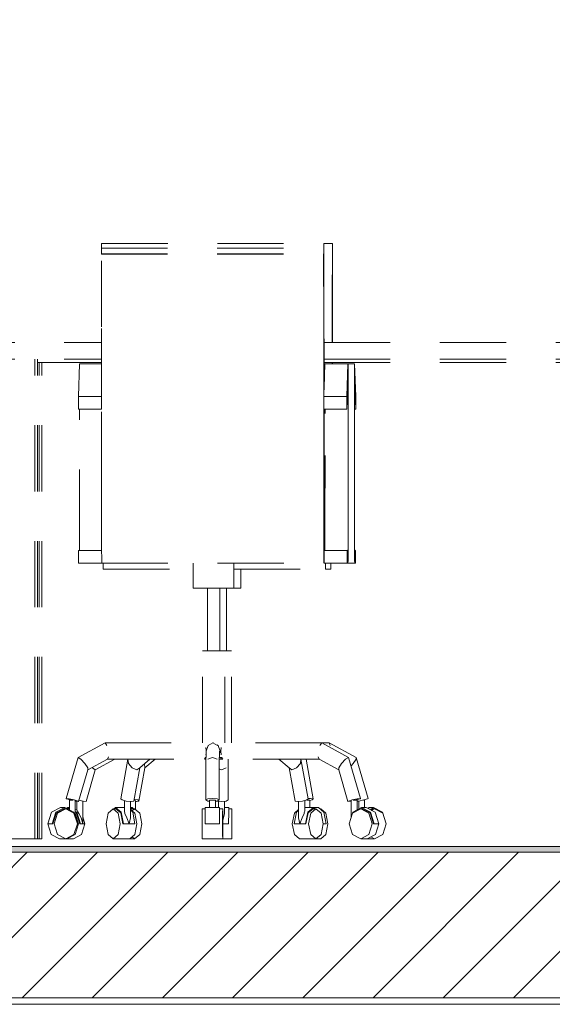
# Model space of a CAD drawing. Header units: millimetres. Extents: x 17009 to 157603, y -19950 to 21829.
# Tile 51 of 208: x 34087 to 34892, y 16580 to 18068. Entities that reach past the tile are written whole.
import ezdxf

# ---------------------------------------------------------------- set-up
doc = ezdxf.new("R2010")
doc.units = ezdxf.units.MM
doc.header["$MEASUREMENT"] = 0
doc.linetypes.add('! STR Pointille', pattern=[175, 100, -75])
for name, color, linetype in [('01-STR_Dalles.ARCHI', 7, 'Continuous'), ('01-STR_Murs extérieurs.ARCHI', 7, 'Continuous'), ('04-SOE_Faux Plafond.ARCHI', 7, 'Continuous'), ('04-SOE_Revetement de sol.ARCHI', 7, 'Continuous'), ('05-INF _ COTATIONS.ARCHI', 7, 'Continuous'), ('06-REP _ EQUIP MOBI _ hors marché.ARCHI', 7, 'Continuous')]:
    doc.layers.add(name, color=color, linetype=linetype)
doc.styles.add('STYLE_GENERE_1', font='arial.ttf')
doc.dimstyles.new('STYLE_GENERE__1', dxfattribs={"dimtxt": 150, "dimasz": 114, "dimexe": 0.18, "dimexo": 400, "dimgap": 0, "dimtad": 1, "dimlfac": 0.001, "dimzin": 0, "dimdsep": 46, "dimtxsty": 'STYLE_GENERE_1', "dimblk": 'ARROWHEAD_2', "dimblk1": 'ARROWHEAD_2', "dimblk2": 'ARROWHEAD_2', "dimcen": 0.09, "dimclrd": 8, "dimclre": 8, "dimclrt": 8, "dimazin": 0, "dimtfac": 1, "dimtdec": 4, "dimtmove": 0, "dimatfit": 3, "dimfxl": 0, "dimtolj": 1, "dimtzin": 0, "dimarcsym": 0})

# ---------------------------------------------------------------- blocks, each defined once
blk = doc.blocks.new('Élément de coupe_71_1')
at = {"layer": '01-STR_Murs extérieurs.ARCHI', "color": 7, "linetype": 'Continuous', "lineweight": 5}
for p, q in [((34156.8, 16830), (34158.6, 16830)), ((34612.3, 16830), (34614.2, 16830))]:
    blk.add_line(p, q, dxfattribs=at)
blk = doc.blocks.new('Élément de coupe_78_1')
at = {"layer": '01-STR_Dalles.ARCHI', "linetype": 'Continuous', "lineweight": 0, "true_color": 0x000000}
h = blk.add_hatch(dxfattribs=at)
h.set_pattern_fill('Hachure_simple_0001', color=18, style=0, pattern_type=2)
h.set_pattern_definition([(45, (0, 0), (-53.03301, 53.03301), [])])
h.paths.add_polyline_path([(30243.7, 16590), (76016, 16590), (76016, 16810), (30243.7, 16810)])
at = {"layer": '01-STR_Dalles.ARCHI', "color": 7, "linetype": 'Continuous', "lineweight": 5}
blk.add_line((76016, 16590), (30462.5, 16590), dxfattribs=at)
at = {"layer": '01-STR_Dalles.ARCHI', "color": 7, "linetype": 'Continuous', "lineweight": 5, "flags": 128}
blk.add_lwpolyline([(46991.6, 16810), (41173, 16810), (30462.5, 16810), (30442.5, 16810), (30342.5, 16810)], dxfattribs=at)
blk = doc.blocks.new('Élément de coupe_486_1')
at = {"layer": '04-SOE_Faux Plafond.ARCHI', "color": 7, "linetype": 'Continuous', "lineweight": 5}
blk.add_line((46991.6, 16580), (30462.5, 16580), dxfattribs=at)
blk = doc.blocks.new('Élément de coupe_564_1')
at = {"layer": '04-SOE_Revetement de sol.ARCHI', "linetype": 'Continuous', "lineweight": 0, "true_color": 0x3f3f3f}
blk.add_hatch(color=250, dxfattribs=at).paths.add_polyline_path([(30462.5, 16810), (41173, 16810), (41173, 16818.6), (30462.5, 16818.6)])
at = {"layer": '04-SOE_Revetement de sol.ARCHI', "color": 7, "linetype": 'Continuous', "lineweight": 5}
blk.add_line((41173, 16818.6), (30462.5, 16818.6), dxfattribs=at)
blk = doc.blocks.new('Élément de coupe_603_1')
at = {"layer": '06-REP _ EQUIP MOBI _ hors marché.ARCHI', "color": 252, "linetype": '! STR Pointille', "lineweight": 5}
for p, q in [((33979.7, 17580), (34211, 17580)), ((33979.7, 17555), (33979.7, 17580)), ((34547.2, 17580), (35010.9, 17580)), ((35347.1, 17580), (35579.7, 17580)), ((33979.7, 17555), (34211, 17555)), ((34060.4, 16830), (34060.4, 17555)), ((34110.4, 16830), (34110.4, 17555)), ((34114.2, 16830), (34114.2, 17555)), ((34547.2, 17555), (35010.9, 17555)), ((35347.1, 17555), (35579.7, 17555)), ((35450.4, 16830), (35450.4, 17555)), ((35500.4, 16830), (35500.4, 17555)), ((35504.2, 16830), (35504.2, 17555)), ((34060.4, 16830), (34063.7, 16830)), ((34063.7, 16830), (34072.8, 16830)), ((34072.8, 16830), (34085.2, 16830)), ((34085.2, 16830), (34097.8, 16830)), ((34097.8, 16830), (34107, 16830)), ((34107, 16830), (34110.4, 16830)), ((34110.4, 16830), (34110.8, 16830)), ((34110.8, 16830), (34114.2, 16830)), ((35450.4, 16830), (35453.6, 16830)), ((35453.6, 16830), (35462.7, 16830)), ((35462.7, 16830), (35475.2, 16830)), ((35475.2, 16830), (35487.7, 16830)), ((35487.7, 16830), (35496.9, 16830)), ((35496.9, 16830), (35500.4, 16830)), ((35500.4, 16830), (35500.7, 16830)), ((35500.7, 16830), (35504.2, 16830))]:
    blk.add_line(p, q, dxfattribs=at)
blk = doc.blocks.new('Élément de coupe_606_1')
at = {"layer": '06-REP _ EQUIP MOBI _ hors marché.ARCHI', "color": 252, "linetype": '! STR Pointille', "lineweight": 5}
for p, q in [((34116.8, 16830), (34116.8, 17550)), ((34120.6, 16830), (34120.6, 17550)), ((35506.8, 16830), (35506.8, 17550)), ((35510.6, 16830), (35510.6, 17550)), ((34114.2, 16830), (34116.8, 16830)), ((34116.8, 16830), (34117.2, 16830)), ((34117.2, 16830), (34120.6, 16830)), ((35504.2, 16830), (35506.8, 16830)), ((35506.8, 16830), (35507.1, 16830)), ((35507.1, 16830), (35510.6, 16830))]:
    blk.add_line(p, q, dxfattribs=at)
blk = doc.blocks.new('Élément de coupe_614_1')
at = {"layer": '06-REP _ EQUIP MOBI _ hors marché.ARCHI', "color": 252, "linetype": '! STR Pointille', "lineweight": 5}
for p, q in [((34546.9, 17729.6), (34559.9, 17729.6)), ((34559.9, 17729.6), (34559.7, 17635.8)), ((34560.1, 17722.7), (34559.9, 17729.6)), ((34560, 17627.1), (34560.1, 17722.7)), ((34560.2, 17714.3), (34560, 17604.6)), ((34560, 17603.6), (34560.2, 17713.5)), ((34560.2, 17713.5), (34560.2, 17714.3)), ((34559.7, 17635.8), (34559.7, 17580)), ((34559.9, 17580), (34560, 17627.1)), ((34560, 17604.6), (34559.9, 17580)), ((34560, 17580), (34560, 17603.6)), ((34559.6, 17550), (34559.6, 17547.9)), ((34559.9, 17550), (34559.9, 17547.9)), ((34559.9, 17547.9), (34559.9, 17550)), ((34560, 17547.9), (34560, 17550)), ((34583.3, 17547.9), (34593.4, 17547.9)), ((34593.3, 17547.2), (34593.2, 17536.8)), ((34593.4, 17547.9), (34593.3, 17547.2)), ((34595, 17498.3), (34593.4, 17547.9)), ((34593.2, 17536.8), (34593.1, 17518.3)), ((34593.2, 17521.3), (34593.3, 17528.7)), ((34593.3, 17528.7), (34593.4, 17529.2)), ((34593.4, 17529.2), (34595, 17479.5)), ((34593.1, 17518.3), (34593, 17494.4)), ((34593.2, 17508.1), (34593.2, 17521.3)), ((34593.1, 17491), (34593.2, 17508.1)), ((34595, 17479.5), (34595, 17498.3)), ((34593, 17494.4), (34593, 17468.7)), ((34593.1, 17472.6), (34593.1, 17491)), ((34593, 17468.7), (34593.2, 17284.1)), ((34593.1, 17479.5), (34595, 17479.5)), ((34593.3, 17288.1), (34593.1, 17472.6)), ((34547.3, 17311.9), (34548.5, 17311.9)), ((34593.2, 17284.1), (34593.3, 17264.8)), ((34593.4, 17276.5), (34593.3, 17288.1)), ((34593.4, 17268.4), (34593.4, 17276.5)), ((34593.3, 17264.8), (34593.4, 17251.4)), ((34593.5, 17265.6), (34593.4, 17268.4)), ((34594.6, 17265.8), (34593.5, 17265.6)), ((34593.5, 17265.8), (34594.6, 17265.8)), ((34593.5, 17265.8), (34593.5, 17265.8)), ((34594.6, 17246.8), (34594.6, 17265.8)), ((34594.6, 17265.8), (34594.6, 17265.8)), ((34212.5, 17246.6), (34213.5, 17246.6)), ((34557.3, 17246.6), (34557.3, 17237.4)), ((34557.3, 17237.4), (34557.4, 17246.6)), ((34583.3, 17246.6), (34593.5, 17246.6)), ((34593.4, 17251.4), (34593.5, 17246.6)), ((34593.5, 17246.6), (34594.6, 17246.8)), ((34421.4, 17208.9), (34421.4, 17237.4)), ((34549.5, 17237.4), (34557.3, 17237.4)), ((34399.9, 17114.2), (34399.9, 17208.9)), ((34411.1, 17208.9), (34412.2, 17208.9)), ((34412.2, 17208.9), (34421.4, 17208.9)), ((34397.3, 17114.2), (34402.5, 17114.2)), ((34402.5, 17114.2), (34407.5, 17114.2)), ((34407.5, 16974.9), (34407.5, 17114.2)), ((34554.7, 16974.9), (34543.6, 16974.9)), ((34556.3, 16971.3), (34554.7, 16974.9)), ((34595.5, 16953.1), (34554.7, 16974.9)), ((34201.5, 16934.4), (34231.1, 16950.3)), ((34276.6, 16937.2), (34291.9, 16950.3)), ((34402.2, 16943.8), (34402.1, 16950.3)), ((34530.8, 16890.4), (34520.1, 16950.3)), ((34591.1, 16943.8), (34595.5, 16950.4)), ((34595.5, 16950.4), (34595.5, 16953.1)), ((34613.7, 16891.1), (34595.5, 16953.1)), ((34187.6, 16886.6), (34201.5, 16934.4)), ((34196.6, 16937.8), (34197.1, 16937.2)), ((34197.1, 16937.2), (34201.5, 16934.4)), ((34267.5, 16887.2), (34276.6, 16937.2)), ((34275.8, 16943.3), (34276.6, 16937.2)), ((34388.8, 16935.7), (34392.1, 16934.4)), ((34392.1, 16934.4), (34399.2, 16937.2)), ((34402.3, 16888.8), (34402.2, 16943.8)), ((34588, 16940.4), (34591.1, 16943.8)), ((34176.9, 16888.4), (34182.6, 16887.2)), ((34260.2, 16888.7), (34261.3, 16888.7)), ((34260.4, 16890.1), (34265.7, 16888.8)), ((34262.2, 16874.3), (34262.2, 16888.1)), ((34265.7, 16888.8), (34267.5, 16887.2)), ((34399.3, 16887.2), (34402.3, 16888.8)), ((34521, 16888.7), (34523.6, 16888.7)), ((34523.2, 16890.8), (34526.7, 16891.1)), ((34523.6, 16888.7), (34525.5, 16888.7)), ((34529.1, 16888.8), (34525.5, 16888)), ((34525.5, 16877.4), (34525.5, 16888.7)), ((34526.7, 16891.1), (34530.8, 16890.4)), ((34530.8, 16890.4), (34529.1, 16888.8)), ((34599.5, 16887.2), (34607.2, 16888.8)), ((34606.7, 16888.7), (34608.2, 16888.7)), ((34607.2, 16888.8), (34613, 16890.4)), ((34608.2, 16888.7), (34608.5, 16888.7)), ((34608.5, 16877.4), (34608.5, 16888.7)), ((34613, 16890.4), (34613.7, 16891.1)), ((34160.1, 16877.4), (34157.8, 16876.1)), ((34161, 16875.5), (34158.9, 16875.5)), ((34159.2, 16875.5), (34160.1, 16875.9)), ((34162.4, 16876.1), (34160.1, 16877.4)), ((34162.4, 16877.4), (34160.1, 16877.4)), ((34160.1, 16875.9), (34162.4, 16874.7)), ((34173.7, 16873.7), (34171.2, 16875.1)), ((34173.7, 16873.5), (34173.7, 16886.9)), ((34173.7, 16873.5), (34174, 16872.3)), ((34182.5, 16852.7), (34182.5, 16887.3)), ((34182.6, 16887.2), (34187.6, 16886.6)), ((34257.2, 16877.4), (34254.6, 16875.2)), ((34254.6, 16877.4), (34257.2, 16877.4)), ((34255.1, 16874.2), (34257.2, 16875.9)), ((34256.6, 16875.5), (34260.9, 16875.5)), ((34259.4, 16875.5), (34257.2, 16877.4)), ((34257.2, 16875.9), (34257.7, 16875.5)), ((34260.9, 16875.5), (34257.2, 16872.3)), ((34268.6, 16868.8), (34260.9, 16875.5)), ((34263.6, 16886.6), (34262.2, 16886.7)), ((34267.5, 16887.2), (34263.6, 16886.6)), ((34385.5, 16887.2), (34392.2, 16886.6)), ((34387.7, 16877.4), (34387.7, 16887)), ((34392.2, 16886.6), (34399.3, 16887.2)), ((34396.9, 16868.5), (34396.9, 16887)), ((34403.2, 16877.4), (34396.9, 16877.4)), ((34403.1, 16870.2), (34403.2, 16877.4)), ((34403.2, 16875.9), (34403.1, 16869.1)), ((34403.2, 16877.4), (34403.2, 16875.5)), ((34403.2, 16875.5), (34403.2, 16875.9)), ((34407.8, 16875.5), (34403.2, 16875.5)), ((34407.7, 16868.8), (34407.8, 16875.5)), ((34407.8, 16875.5), (34407.9, 16868.8)), ((34531.1, 16877.4), (34538.6, 16877.4)), ((34538.6, 16877.4), (34546.9, 16870.2)), ((34540.8, 16875.5), (34542.4, 16875.5)), ((34542.4, 16875.5), (34550, 16868.8)), ((34597.2, 16886.9), (34599.5, 16887.2)), ((34599.7, 16875.1), (34599.7, 16887.3)), ((34613.2, 16876.1), (34615.6, 16877.4)), ((34622.1, 16877.4), (34615.6, 16877.4)), ((34616.4, 16874.4), (34622.1, 16877.4)), ((34622.1, 16875.9), (34617.8, 16873.6)), ((34618.9, 16873), (34623.5, 16875.5)), ((34623.5, 16875.5), (34621.2, 16875.5)), ((34622.1, 16877.4), (34635.6, 16870.2)), ((34623, 16875.5), (34622.1, 16875.9)), ((34623.5, 16875.5), (34635.9, 16868.8)), ((34173.5, 16870.2), (34171.2, 16871.4)), ((34171.2, 16870), (34172.8, 16869.1)), ((34176.2, 16852.7), (34171.2, 16868.3)), ((34172.8, 16869.1), (34178, 16852.7)), ((34179.1, 16852.7), (34173.5, 16870.2)), ((34174, 16872.3), (34175.4, 16870.3)), ((34175.7, 16869.8), (34176.7, 16868.5)), ((34176.7, 16868.5), (34180.2, 16861.6)), ((34180.2, 16861.6), (34182.5, 16852.7)), ((34185.9, 16852.7), (34182.5, 16863.4)), ((34271.8, 16852.7), (34268.6, 16868.8)), ((34394.1, 16857.7), (34395.5, 16861.6)), ((34395.5, 16861.6), (34396.9, 16868.5)), ((34403, 16852.7), (34403.1, 16870.2)), ((34407.6, 16852.7), (34407.7, 16868.8)), ((34407.9, 16868.8), (34407.9, 16852.7)), ((34546.9, 16870.2), (34550.3, 16852.7)), ((34550, 16868.8), (34553.1, 16852.7)), ((34635.6, 16870.2), (34641.1, 16852.7)), ((34635.9, 16868.8), (34641.1, 16852.7)), ((34171, 16836.7), (34176.2, 16852.7)), ((34178, 16852.7), (34179.1, 16852.7)), ((34185.9, 16852.7), (34179.1, 16852.7)), ((34180.8, 16836.7), (34185.9, 16852.7)), ((34268.6, 16836.7), (34271.8, 16852.7)), ((34403, 16852.7), (34394.1, 16852.7)), ((34407.7, 16836.7), (34407.6, 16852.7)), ((34407.9, 16852.7), (34407.9, 16836.7)), ((34545.8, 16852.7), (34550.3, 16852.7)), ((34553.1, 16852.7), (34550, 16836.7)), ((34641.1, 16852.7), (34635.9, 16836.7)), ((34157.7, 16830.5), (34158.6, 16830)), ((34158.6, 16830), (34171, 16836.7)), ((34168.4, 16830), (34158.6, 16830)), ((34168.4, 16830), (34180.8, 16836.7)), ((34253.6, 16830), (34260.9, 16830)), ((34257.2, 16833.2), (34260.9, 16830)), ((34260.9, 16830), (34268.6, 16836.7)), ((34407.8, 16830), (34394, 16830)), ((34407.8, 16830), (34407.7, 16836.7)), ((34407.9, 16836.7), (34407.8, 16830)), ((34534.8, 16830), (34542.4, 16830)), ((34550, 16836.7), (34542.4, 16830)), ((34614.2, 16830), (34613.2, 16830.5)), ((34623.5, 16830), (34614.2, 16830)), ((34623.5, 16830), (34617.9, 16833)), ((34635.9, 16836.7), (34623.5, 16830))]:
    blk.add_line(p, q, dxfattribs=at)
blk = doc.blocks.new('Élément de coupe_622_1')
at = {"layer": '06-REP _ EQUIP MOBI _ hors marché.ARCHI', "color": 252, "linetype": '! STR Pointille', "lineweight": 5}
for p, q in [((34210.8, 17722.7), (34211.1, 17729.6)), ((34210.8, 17714.3), (34210.8, 17722.7)), ((34210.8, 17722.7), (34546.7, 17722.7)), ((34211.1, 17729.6), (34546.9, 17729.6)), ((34546.7, 17722.7), (34546.9, 17729.6)), ((34546.9, 17627.1), (34546.7, 17722.7)), ((34546.9, 17729.6), (34547.1, 17635.8)), ((34210.7, 17713.5), (34210.8, 17714.3)), ((34210.9, 17603.6), (34210.7, 17713.5)), ((34210.7, 17713.5), (34546.6, 17713.5)), ((34210.8, 17714.3), (34546.6, 17714.3)), ((34546.6, 17713.5), (34546.6, 17714.3)), ((34546.6, 17714.3), (34546.8, 17604.6)), ((34546.8, 17603.6), (34546.6, 17713.5)), ((34547.1, 17635.8), (34547.2, 17512)), ((34547, 17504), (34546.9, 17627.1)), ((34211, 17501.2), (34210.9, 17603.6)), ((34546.8, 17604.6), (34546.9, 17502.8)), ((34546.9, 17501.2), (34546.8, 17603.6)), ((34175.9, 17498.3), (34177.5, 17547.9)), ((34177.5, 17547.9), (34211, 17547.9)), ((34547.2, 17512), (34548.4, 17547.9)), ((34548.4, 17547.9), (34583.3, 17547.9)), ((34581.8, 17498.3), (34583.3, 17547.9)), ((34583.3, 17547.9), (34583.5, 17547.2)), ((34583.5, 17547.2), (34583.6, 17536.8)), ((34583.4, 17529.2), (34581.8, 17479.5)), ((34583.5, 17528.7), (34583.4, 17529.2)), ((34583.6, 17521.3), (34583.5, 17528.7)), ((34583.6, 17536.8), (34583.7, 17518.3)), ((34583.6, 17508.1), (34583.6, 17521.3)), ((34583.7, 17518.3), (34583.8, 17494.4)), ((34176, 17479.5), (34175.9, 17498.3)), ((34175.9, 17498.3), (34210.9, 17498.3)), ((34210.9, 17498.3), (34211, 17501.2)), ((34210.9, 17479.5), (34210.9, 17498.3)), ((34211, 17482.5), (34211, 17501.2)), ((34546.8, 17498.3), (34546.9, 17501.2)), ((34546.8, 17479.5), (34546.8, 17498.3)), ((34546.8, 17498.3), (34581.8, 17498.3)), ((34546.9, 17502.8), (34547, 17504)), ((34546.9, 17501.2), (34546.9, 17502.8)), ((34547, 17504), (34547.2, 17512)), ((34581.8, 17479.5), (34581.8, 17498.3)), ((34583.7, 17491), (34583.6, 17508.1)), ((34583.7, 17472.6), (34583.7, 17491)), ((34583.8, 17494.4), (34583.8, 17468.7)), ((34176, 17479.5), (34210.9, 17479.5)), ((34177.6, 17288.1), (34177.8, 17472.6)), ((34177.8, 17472.6), (34177.8, 17479.5)), ((34211, 17482.5), (34210.9, 17479.5)), ((34211.1, 17375.1), (34211, 17482.5)), ((34546.8, 17479.5), (34581.8, 17479.5)), ((34547, 17375.1), (34546.9, 17479.5)), ((34546.9, 17479.5), (34547, 17377.9)), ((34547, 17427.2), (34547, 17479.5)), ((34547.2, 17479.5), (34547.3, 17439.8)), ((34548.5, 17309.4), (34548.7, 17472.6)), ((34548.7, 17472.6), (34548.7, 17479.5)), ((34583.4, 17288.1), (34583.7, 17472.6)), ((34583.8, 17468.7), (34583.5, 17284.1)), ((34547.3, 17439.8), (34547.3, 17311.9)), ((34547, 17304.9), (34547, 17427.2)), ((34211.1, 17279.1), (34211.1, 17375.1)), ((34547, 17377.9), (34547, 17376.7)), ((34547, 17279.1), (34547, 17375.1)), ((34547.3, 17311.9), (34547, 17304.9)), ((34547, 17302.2), (34547.3, 17309.4)), ((34547, 17304.9), (34547, 17302.2)), ((34547.3, 17309.4), (34548.5, 17309.4)), ((34548.5, 17288.1), (34548.5, 17309.4)), ((34547, 17302.2), (34547, 17302.1)), ((34547, 17301.2), (34547, 17302.1)), ((34547, 17294.3), (34547, 17301.2)), ((34547, 17294.3), (34547, 17293.5)), ((34547, 17287.5), (34547, 17294.3)), ((34547, 17293.5), (34547, 17280.5)), ((34177.5, 17268.4), (34177.6, 17276.5)), ((34177.6, 17276.5), (34177.6, 17288.1)), ((34211.1, 17274.9), (34211.1, 17279.1)), ((34211.1, 17268.7), (34211.1, 17274.9)), ((34547, 17281.1), (34547, 17287.5)), ((34547.1, 17275.3), (34547, 17281.1)), ((34547, 17280.5), (34547, 17277.4)), ((34547, 17274.9), (34547, 17279.1)), ((34547, 17277.4), (34547, 17272.7)), ((34547, 17268.7), (34547, 17274.9)), ((34547.1, 17270.2), (34547.1, 17275.3)), ((34548.4, 17276.5), (34548.5, 17288.1)), ((34548.4, 17268.4), (34548.4, 17276.5)), ((34583.4, 17276.5), (34583.4, 17288.1)), ((34583.4, 17268.4), (34583.4, 17276.5)), ((34583.5, 17284.1), (34583.5, 17264.8)), ((34176.4, 17246.8), (34176.4, 17265.8)), ((34176.4, 17265.8), (34211.1, 17265.8)), ((34177.5, 17265.8), (34177.5, 17268.4)), ((34211.1, 17262.9), (34211.1, 17268.7)), ((34211.2, 17257.8), (34211.1, 17262.9)), ((34547, 17272.7), (34547, 17268.4)), ((34547, 17262.9), (34547, 17268.7)), ((34547, 17268.4), (34547.1, 17264.6)), ((34547, 17257.8), (34547, 17262.9)), ((34547.1, 17266.1), (34547.1, 17270.2)), ((34547.1, 17263), (34547.1, 17266.1)), ((34547.1, 17264.6), (34547.1, 17261.4)), ((34547.2, 17262), (34547.1, 17263)), ((34547.1, 17261.4), (34547.1, 17258.9)), ((34547.2, 17262), (34547.2, 17265.8)), ((34547.2, 17265.8), (34582.2, 17265.8)), ((34547.2, 17256.3), (34547.2, 17262)), ((34548.3, 17265.8), (34548.4, 17268.4)), ((34582.2, 17265.8), (34583.3, 17265.6)), ((34582.2, 17246.8), (34582.2, 17265.8)), ((34583.3, 17265.6), (34583.4, 17268.4)), ((34583.5, 17264.8), (34583.4, 17251.4)), ((34177.5, 17246.6), (34176.4, 17246.8)), ((34176.4, 17246.8), (34211.4, 17246.8)), ((34177.5, 17246.6), (34212.5, 17246.6)), ((34211.2, 17253.6), (34211.2, 17257.8)), ((34211.2, 17250.3), (34211.2, 17253.6)), ((34211.3, 17248), (34211.2, 17250.3)), ((34211.3, 17246.8), (34211.3, 17248)), ((34211.3, 17246.8), (34547.1, 17246.8)), ((34212.5, 17246.6), (34211.4, 17246.8)), ((34212.5, 17246.8), (34212.5, 17246.6)), ((34213.6, 17237.4), (34213.5, 17246.8)), ((34349.5, 17208.9), (34349.5, 17246.8)), ((34411.1, 17208.9), (34411.1, 17246.8)), ((34547, 17253.6), (34547, 17257.8)), ((34547.1, 17250.3), (34547, 17253.6)), ((34547.1, 17258.9), (34547.1, 17257.2)), ((34547.1, 17257.2), (34547.1, 17256.3)), ((34547.1, 17248), (34547.1, 17250.3)), ((34547.1, 17246.8), (34547.1, 17248)), ((34547.2, 17246.8), (34547.2, 17256.3)), ((34548.3, 17246.6), (34547.2, 17246.8)), ((34547.2, 17246.8), (34582.2, 17246.8)), ((34548.3, 17246.6), (34583.3, 17246.6)), ((34549.5, 17237.4), (34549.4, 17246.6)), ((34549.5, 17246.6), (34549.5, 17237.4)), ((34583.3, 17246.6), (34582.2, 17246.8)), ((34583.4, 17251.4), (34583.3, 17246.6)), ((34213.6, 17237.4), (34349.5, 17237.4)), ((34411.1, 17237.4), (34549.5, 17237.4)), ((34358.4, 17208.9), (34349.5, 17208.9)), ((34380.1, 17208.9), (34358.4, 17208.9)), ((34371.1, 17114.2), (34371.1, 17208.9)), ((34401.9, 17208.9), (34380.1, 17208.9)), ((34389.6, 17114.2), (34389.6, 17208.9)), ((34411.1, 17208.9), (34401.9, 17208.9)), ((34368.3, 17114.2), (34363.4, 17114.2)), ((34363.4, 16974.9), (34363.4, 17114.2)), ((34380.2, 17114.2), (34368.3, 17114.2)), ((34392.2, 17114.2), (34380.2, 17114.2)), ((34397.3, 17114.2), (34392.2, 17114.2)), ((34397.3, 16974.9), (34397.3, 17114.2)), ((34175.4, 16953.1), (34216.3, 16974.9)), ((34219, 16971.3), (34216.3, 16974.9)), ((34216.3, 16974.9), (34365.4, 16974.9)), ((34369.3, 16963.4), (34368.8, 16968.3)), ((34368.8, 16943.8), (34369.1, 16962.6)), ((34372, 16971.3), (34369.1, 16962.6)), ((34379.1, 16974.9), (34372, 16971.3)), ((34386.1, 16971.3), (34379.1, 16974.9)), ((34379.1, 16974.9), (34380.2, 16974.9)), ((34387.3, 16971.3), (34385.8, 16972.1)), ((34390.2, 16962.6), (34387.3, 16971.3)), ((34388.8, 16943.8), (34389.1, 16962.6)), ((34389, 16959.1), (34390.2, 16962.6)), ((34391.7, 16968.3), (34391, 16962.6)), ((34391, 16962.6), (34391.7, 16956.9)), ((34543.6, 16974.9), (34395.2, 16974.9)), ((34543.6, 16974.9), (34540.8, 16971.3)), ((34584.3, 16953.1), (34543.6, 16974.9)), ((34157.3, 16891.1), (34175.4, 16953.1)), ((34179.7, 16950.4), (34175.4, 16953.1)), ((34185.9, 16943.8), (34179.7, 16950.4)), ((34190.4, 16934.4), (34220.1, 16950.3)), ((34220.1, 16950.3), (34221.6, 16953.9)), ((34220.1, 16950.3), (34366.4, 16950.3)), ((34240.2, 16890.4), (34250.9, 16950.3)), ((34251.7, 16943.8), (34250.9, 16950.3)), ((34268.8, 16937.2), (34283.8, 16950.3)), ((34366.4, 16950.3), (34368.1, 16953.2)), ((34366.4, 16950.3), (34368.9, 16950.3)), ((34368.3, 16953.2), (34367.5, 16953.2)), ((34368.9, 16952.1), (34367.9, 16952.8)), ((34368.9, 16953.2), (34368.3, 16953.2)), ((34368.8, 16956.9), (34369, 16958.7)), ((34378.7, 16953.1), (34371.7, 16950.4)), ((34385.8, 16950.4), (34378.7, 16953.1)), ((34392.2, 16953.2), (34388.9, 16953.2)), ((34392.7, 16952.7), (34389, 16950.3)), ((34394.2, 16950.3), (34389, 16950.3)), ((34393, 16953.2), (34392.2, 16953.2)), ((34392.4, 16953.2), (34394.2, 16950.3)), ((34539.8, 16950.3), (34394.2, 16950.3)), ((34494.3, 16937.2), (34479, 16950.3)), ((34512.3, 16950.3), (34511.4, 16943.8)), ((34523.2, 16890.4), (34512.3, 16950.3)), ((34538.1, 16953.9), (34539.8, 16950.3)), ((34569.4, 16934.4), (34539.8, 16950.3)), ((34579.8, 16950.4), (34573.7, 16943.8)), ((34584.3, 16953.1), (34579.8, 16950.4)), ((34602.3, 16891.1), (34584.3, 16953.1)), ((34176.3, 16886.6), (34190.4, 16934.4)), ((34190.3, 16937.2), (34185.9, 16943.8)), ((34190.4, 16934.4), (34190.3, 16937.2)), ((34257.3, 16937.2), (34251.7, 16943.8)), ((34264.4, 16934.4), (34257.3, 16937.2)), ((34259.9, 16887.2), (34268.8, 16937.2)), ((34268.8, 16937.2), (34264.4, 16934.4)), ((34368.7, 16888.8), (34368.8, 16943.8)), ((34388.7, 16888.8), (34388.8, 16943.8)), ((34498.7, 16934.4), (34494.3, 16937.2)), ((34503.4, 16887.2), (34494.3, 16937.2)), ((34505.7, 16937.2), (34498.7, 16934.4)), ((34511.4, 16943.8), (34505.7, 16937.2)), ((34573.7, 16943.8), (34569.3, 16937.2)), ((34569.3, 16937.2), (34569.4, 16934.4)), ((34583.3, 16886.6), (34569.4, 16934.4)), ((34162.2, 16890.4), (34157.3, 16891.1)), ((34157.3, 16891.1), (34157.9, 16890.4)), ((34157.9, 16890.4), (34163.8, 16888.8)), ((34169.8, 16888.8), (34162.2, 16890.4)), ((34164.7, 16888.7), (34162.4, 16888.7)), ((34162.4, 16873.6), (34162.4, 16888.7)), ((34163.8, 16888.8), (34164.2, 16888.7)), ((34168.2, 16888.7), (34164.7, 16888.7)), ((34175.7, 16887.2), (34169.8, 16888.8)), ((34241.9, 16888.8), (34240.2, 16890.4)), ((34248.4, 16887.2), (34241.9, 16888.8)), ((34245.5, 16872.3), (34245.5, 16888)), ((34371.5, 16890.4), (34368.7, 16888.8)), ((34368.7, 16888.8), (34371.7, 16887.2)), ((34378.6, 16891.1), (34371.5, 16890.4)), ((34375.4, 16888.7), (34374.1, 16888.7)), ((34374.1, 16877.4), (34374.1, 16888.7)), ((34378.6, 16888.7), (34375.4, 16888.7)), ((34385.7, 16890.4), (34378.6, 16891.1)), ((34381.9, 16888.7), (34378.6, 16888.7)), ((34383.3, 16888.7), (34381.9, 16888.7)), ((34383.3, 16877.4), (34383.3, 16888.7)), ((34388.7, 16888.8), (34385.7, 16890.4)), ((34385.8, 16887.2), (34388.7, 16888.8)), ((34521.4, 16888.8), (34514.8, 16887.2)), ((34517.9, 16872.3), (34517.9, 16888)), ((34523.2, 16890.4), (34521.4, 16888.8)), ((34589.7, 16888.8), (34583.9, 16887.2)), ((34597.3, 16890.4), (34589.7, 16888.8)), ((34594.9, 16888.7), (34591.4, 16888.7)), ((34597.2, 16888.7), (34594.9, 16888.7)), ((34595.5, 16888.7), (34596, 16888.8)), ((34596, 16888.8), (34601.8, 16890.4)), ((34597.2, 16873.7), (34597.2, 16888.7)), ((34602.3, 16891.1), (34597.3, 16890.4)), ((34601.8, 16890.4), (34602.3, 16891.1)), ((34148.9, 16877.4), (34135.4, 16870.2)), ((34155.4, 16877.4), (34141.9, 16870.2)), ((34142.7, 16869.1), (34155.4, 16875.9)), ((34156.8, 16875.5), (34144.3, 16868.8)), ((34155.4, 16877.4), (34148.9, 16877.4)), ((34156.8, 16875.5), (34154.5, 16875.5)), ((34168.9, 16870.2), (34155.4, 16877.4)), ((34155.4, 16875.9), (34156.3, 16875.5)), ((34169.2, 16868.8), (34156.8, 16875.5)), ((34171.2, 16862.9), (34171.2, 16887.8)), ((34171.2, 16887.3), (34171.4, 16887.2)), ((34171.4, 16887.2), (34176.3, 16886.6)), ((34176.3, 16886.6), (34175.7, 16887.2)), ((34228.5, 16875.5), (34220.9, 16868.8)), ((34236.1, 16868.8), (34228.5, 16875.5)), ((34228.5, 16875.5), (34232.8, 16875.5)), ((34232.3, 16877.4), (34230.1, 16875.5)), ((34231.8, 16875.5), (34232.3, 16875.9)), ((34240.5, 16870.2), (34232.3, 16877.4)), ((34232.3, 16877.4), (34245.5, 16877.4)), ((34232.3, 16875.9), (34240.1, 16869.1)), ((34255.8, 16886.6), (34248.4, 16887.2)), ((34254.6, 16861.6), (34254.6, 16886.7)), ((34261.2, 16868.8), (34254.6, 16874.6)), ((34258.1, 16870.2), (34254.6, 16873.2)), ((34259.9, 16887.2), (34255.8, 16886.6)), ((34363.2, 16875.5), (34363.1, 16868.8)), ((34367.8, 16875.5), (34363.2, 16875.5)), ((34367.8, 16877.4), (34367.7, 16870.2)), ((34389.3, 16877.4), (34367.8, 16877.4)), ((34371.7, 16887.2), (34374.1, 16887)), ((34383.3, 16887), (34385.8, 16887.2)), ((34389.3, 16877.4), (34389.2, 16870.2)), ((34389.2, 16869.1), (34389.3, 16875.9)), ((34389.4, 16875.5), (34389.3, 16877.4)), ((34389.3, 16875.9), (34389.3, 16875.5)), ((34394, 16875.5), (34389.3, 16875.5)), ((34394, 16875.5), (34393.9, 16868.8)), ((34394.1, 16868.8), (34394, 16875.5)), ((34502.3, 16868.8), (34508.8, 16874.3)), ((34507.4, 16886.6), (34503.4, 16887.2)), ((34505.4, 16870.2), (34508.8, 16873)), ((34514.8, 16887.2), (34507.4, 16886.6)), ((34508.8, 16861.6), (34508.8, 16886.7)), ((34517.9, 16877.4), (34531.1, 16877.4)), ((34522.7, 16870.2), (34531.1, 16877.4)), ((34531.1, 16875.9), (34523.2, 16869.1)), ((34527.1, 16868.8), (34534.8, 16875.5)), ((34530.6, 16875.5), (34534.8, 16875.5)), ((34531.1, 16877.4), (34533.3, 16875.5)), ((34531.7, 16875.5), (34531.1, 16875.9)), ((34534.8, 16875.5), (34542.6, 16868.8)), ((34583.9, 16887.2), (34583.3, 16886.6)), ((34583.3, 16886.6), (34588.4, 16887.2)), ((34588.4, 16863.4), (34588.4, 16887.8)), ((34590.2, 16868.8), (34602.6, 16875.5)), ((34590.6, 16870.2), (34604, 16877.4)), ((34602.6, 16875.5), (34615, 16868.8)), ((34604.9, 16875.5), (34602.6, 16875.5)), ((34604, 16875.9), (34603.1, 16875.5)), ((34604, 16877.4), (34617.5, 16870.2)), ((34610.8, 16877.4), (34604, 16877.4)), ((34616.7, 16869.1), (34604, 16875.9)), ((34610.8, 16877.4), (34624.3, 16870.2)), ((34135.4, 16870.2), (34129.8, 16852.7)), ((34141.9, 16870.2), (34136.3, 16852.7)), ((34137.4, 16852.7), (34142.7, 16869.1)), ((34144.3, 16868.8), (34139.2, 16852.7)), ((34174.5, 16852.7), (34168.9, 16870.2)), ((34174.4, 16852.7), (34169.2, 16868.8)), ((34220.9, 16868.8), (34217.8, 16852.7)), ((34239.3, 16852.7), (34236.1, 16868.8)), ((34240.1, 16869.1), (34243.3, 16852.7)), ((34243.9, 16852.7), (34240.5, 16870.2)), ((34245.9, 16870.3), (34245.5, 16872.3)), ((34246.3, 16868.5), (34246, 16869.8)), ((34249.3, 16861.6), (34246.3, 16868.5)), ((34252.7, 16852.7), (34249.3, 16861.6)), ((34254.6, 16861.6), (34252.7, 16852.7)), ((34261.5, 16852.7), (34258.1, 16870.2)), ((34264.3, 16852.7), (34261.2, 16868.8)), ((34363.1, 16868.8), (34363, 16852.7)), ((34367.7, 16870.2), (34367.6, 16852.7)), ((34389.2, 16870.2), (34389.2, 16852.7)), ((34393.9, 16868.8), (34393.8, 16852.7)), ((34394.1, 16852.7), (34394.1, 16868.8)), ((34499.1, 16852.7), (34502.3, 16868.8)), ((34501.9, 16852.7), (34505.4, 16870.2)), ((34510.6, 16852.7), (34508.8, 16861.6)), ((34514, 16861.6), (34510.6, 16852.7)), ((34517, 16868.5), (34514, 16861.6)), ((34517.3, 16869.8), (34517, 16868.5)), ((34517.9, 16872.3), (34517.4, 16870.3)), ((34519.2, 16852.7), (34522.7, 16870.2)), ((34523.2, 16869.1), (34519.9, 16852.7)), ((34523.9, 16852.7), (34527.1, 16868.8)), ((34542.6, 16868.8), (34545.8, 16852.7)), ((34585, 16852.7), (34590.2, 16868.8)), ((34590.2, 16868.8), (34590.6, 16870.2)), ((34615, 16868.8), (34620.1, 16852.7)), ((34621.9, 16852.7), (34616.7, 16869.1)), ((34617.5, 16870.2), (34623, 16852.7)), ((34624.3, 16870.2), (34629.8, 16852.7)), ((34136.3, 16852.7), (34129.8, 16852.7)), ((34129.9, 16852.7), (34135, 16836.7)), ((34136.3, 16852.7), (34137.4, 16852.7)), ((34139.2, 16852.7), (34144.3, 16836.7)), ((34169.2, 16836.7), (34174.4, 16852.7)), ((34217.8, 16852.7), (34220.9, 16836.7)), ((34236.1, 16836.7), (34239.3, 16852.7)), ((34243.3, 16852.7), (34243.9, 16852.7)), ((34243.9, 16852.7), (34261.5, 16852.7)), ((34261.2, 16836.7), (34264.3, 16852.7)), ((34363, 16852.7), (34363.1, 16836.7)), ((34389.2, 16852.7), (34367.6, 16852.7)), ((34393.8, 16852.7), (34393.9, 16836.7)), ((34394.1, 16836.7), (34394.1, 16852.7)), ((34502.3, 16836.7), (34499.1, 16852.7)), ((34501.9, 16852.7), (34519.2, 16852.7)), ((34519.9, 16852.7), (34519.2, 16852.7)), ((34527.1, 16836.7), (34523.9, 16852.7)), ((34545.8, 16852.7), (34542.6, 16836.7)), ((34590.2, 16836.7), (34585, 16852.7)), ((34620.1, 16852.7), (34615, 16836.7)), ((34623, 16852.7), (34621.9, 16852.7)), ((34629.8, 16852.7), (34623, 16852.7)), ((34629.8, 16852.7), (34624.7, 16836.7)), ((34135, 16836.7), (34147.5, 16830)), ((34144.3, 16836.7), (34156.8, 16830)), ((34156.8, 16830), (34147.5, 16830)), ((34156.8, 16830), (34169.2, 16836.7)), ((34220.9, 16836.7), (34228.5, 16830)), ((34228.5, 16830), (34236.1, 16836.7)), ((34228.5, 16830), (34253.6, 16830)), ((34253.6, 16830), (34261.2, 16836.7)), ((34363.1, 16836.7), (34363.2, 16830)), ((34394, 16830), (34363.2, 16830)), ((34393.9, 16836.7), (34394, 16830)), ((34394, 16830), (34394.1, 16836.7)), ((34510.1, 16830), (34502.3, 16836.7)), ((34510.1, 16830), (34534.8, 16830)), ((34534.8, 16830), (34527.1, 16836.7)), ((34542.6, 16836.7), (34534.8, 16830)), ((34602.6, 16830), (34590.2, 16836.7)), ((34615, 16836.7), (34602.6, 16830)), ((34612.3, 16830), (34602.6, 16830)), ((34624.7, 16836.7), (34612.3, 16830))]:
    blk.add_line(p, q, dxfattribs=at)
blk = doc.blocks.new('Élément de coupe_628_1')
at = {"layer": '06-REP _ EQUIP MOBI _ hors marché.ARCHI', "color": 252, "linetype": '! STR Pointille', "lineweight": 5}
for p, q in [((34114.2, 17550), (34211, 17550)), ((34547.2, 17550), (35010.9, 17550))]:
    blk.add_line(p, q, dxfattribs=at)
blk = doc.blocks.new('*D1241')
at = {"layer": '05-INF _ COTATIONS.ARCHI', "color": 8, "linetype": 'Continuous', "lineweight": 5}
for p, q in [((31634.6, 19710), (31634.6, 19783.3)), ((31709.6, 19666.7), (31559.6, 19753.3)), ((32034.6, 19710), (31522.1, 19710)), ((31634.6, 16818.6), (31634.6, 19710)), ((31559.6, 16861.9), (31709.6, 16775.3)), ((32034.6, 16818.6), (31522.1, 16818.6)), ((31634.6, 16745.2), (31634.6, 16818.6))]:
    blk.add_line(p, q, dxfattribs=at)
at = {"layer": '05-INF _ COTATIONS.ARCHI', "color": 8, "lineweight": 5, "insert": (31604.6, 18064.1), "char_height": 150, "attachment_point": 7, "rotation": 90, "style": 'STYLE_GENERE_1'}
blk.add_mtext('\\A1;{\\pql;\\fArial|b0|i0|c0|p0;\\W1.000000;2,89}', dxfattribs=at)
blk = doc.blocks.new('ARROWHEAD_2')
at = {"color": 0, "linetype": 'Continuous', "lineweight": 0}
for p, q in [((-0.378, -0.655), (0.378, 0.655)), ((0, 0), (-1, 0))]:
    blk.add_line(p, q, dxfattribs=at)
blk = doc.blocks.new('*D1242')
at = {"layer": '05-INF _ COTATIONS.ARCHI', "color": 8, "linetype": 'Continuous', "lineweight": 5}
for p, q in [((33119.8, 19430), (33119.8, 19503.3)), ((33194.8, 19386.7), (33044.8, 19473.3)), ((33519.8, 19430), (33007.3, 19430)), ((33119.8, 16818.6), (33119.8, 19430)), ((33044.8, 16861.9), (33194.8, 16775.3)), ((33232.3, 16818.6), (32719.8, 16818.6)), ((33119.8, 16745.2), (33119.8, 16818.6))]:
    blk.add_line(p, q, dxfattribs=at)
at = {"layer": '05-INF _ COTATIONS.ARCHI', "color": 8, "lineweight": 5, "insert": (33089.8, 17924.1), "char_height": 150, "attachment_point": 7, "rotation": 90, "style": 'STYLE_GENERE_1'}
blk.add_mtext('\\A1;{\\pql;\\fArial|b0|i0|c0|p0;\\W1.000000;2,61}', dxfattribs=at)

msp = doc.modelspace()

# ---------------------------------------------------------------- block references
at = {"layer": '01-STR_Dalles.ARCHI', "lineweight": 0}
msp.add_blockref('Élément de coupe_78_1', (0, 0), dxfattribs=at)
at = {"layer": '01-STR_Murs extérieurs.ARCHI', "lineweight": 0}
msp.add_blockref('Élément de coupe_71_1', (0, 0), dxfattribs=at)
at = {"layer": '04-SOE_Faux Plafond.ARCHI', "lineweight": 0}
msp.add_blockref('Élément de coupe_486_1', (0, 0), dxfattribs=at)
at = {"layer": '04-SOE_Revetement de sol.ARCHI', "lineweight": 0}
msp.add_blockref('Élément de coupe_564_1', (0, 0), dxfattribs=at)
at = {"layer": '06-REP _ EQUIP MOBI _ hors marché.ARCHI', "lineweight": 0}
for name in ['Élément de coupe_622_1', 'Élément de coupe_614_1', 'Élément de coupe_603_1', 'Élément de coupe_628_1', 'Élément de coupe_606_1']:
    msp.add_blockref(name, (0, 0), dxfattribs=at)

# ---------------------------------------------------------------- dimensions: what is measured, and where the dimension line sits
at = {"layer": '05-INF _ COTATIONS.ARCHI', "color": 8, "linetype": 'Continuous', "lineweight": 5}
for base, p1, p2, picture, middle in [((31634.589, 19710), (31637.004, 16818.6), (53074.251, 19710), '*D1241', (31529.589, 18258.297)), ((33119.844, 19430), (33113.307, 16818.6), (53548.907, 19430), '*D1242', (33014.844, 18118.297))]:
    dim = msp.add_linear_dim(base=base, p1=p1, p2=p2, angle=90, dimstyle='STYLE_GENERE__1', dxfattribs=at)
    dim.commit()
    dim.dimension.update_dxf_attribs({"geometry": picture, "text_midpoint": middle, "dimtype": 160, "text_rotation": 90})

doc.saveas('drawing.dxf')
